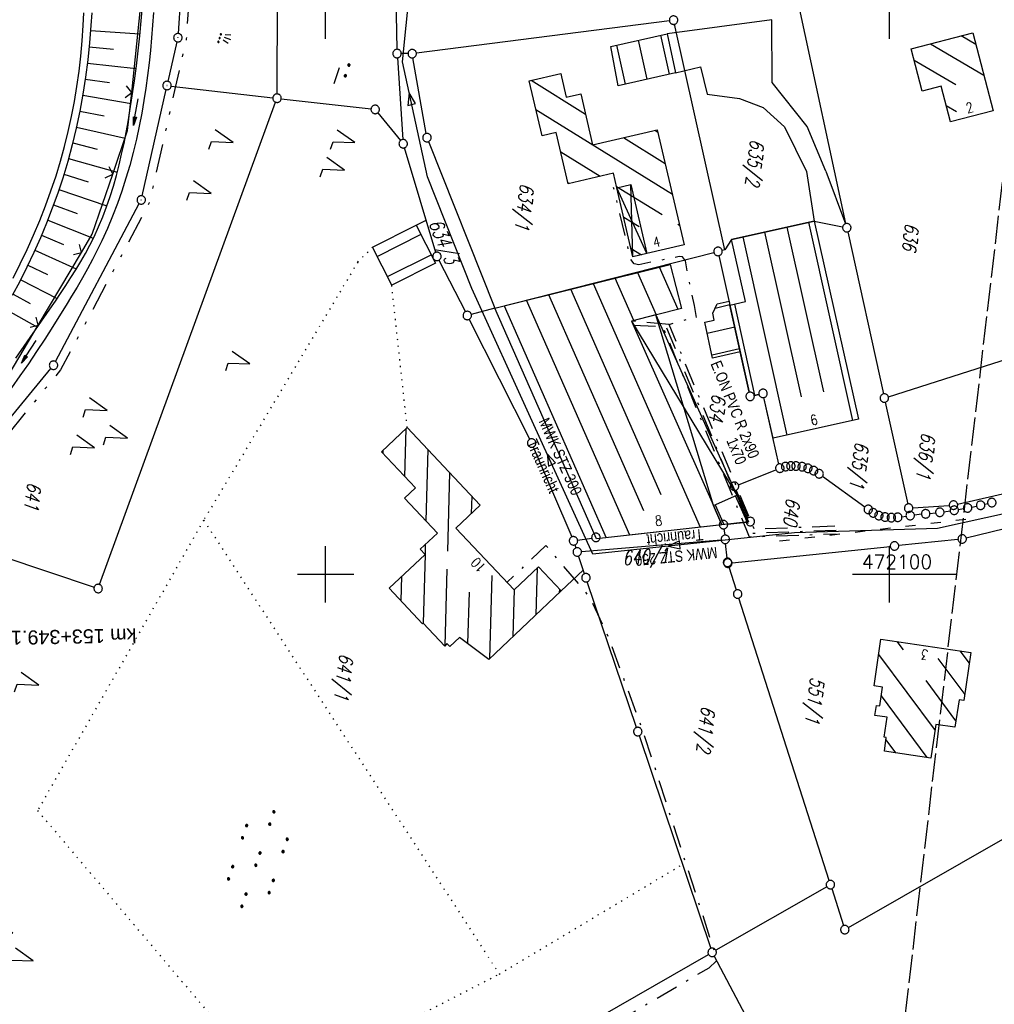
# Model space of a CAD drawing. Extents: x 510526 to 513920, y 467229 to 478797.
# Tile 156 of 256: x 510946 to 511119, y 472024 to 472198. Entities that reach past the tile are written whole.
import ezdxf
from ezdxf.enums import TextEntityAlignment as Align

# ---------------------------------------------------------------- set-up
doc = ezdxf.new("R2010")
doc.units = 0
doc.header["$LTSCALE"] = 10
doc.header["$MEASUREMENT"] = 0
for name, pattern in [('ACAD_ISO03W100', [30, 12, -18]), ('AUSGEZOGEN', [0]), ('LT00', [0]), ('LT08', [0.42, 0.2, -0.1, 0.02, -0.1]), ('LT09', [0.54, 0.2, -0.1, 0.02, -0.1, 0.02, -0.1]), ('LT14', [0.6, 0.5, -0.1]), ('PUNKTX2_STR', [0.6, 0.1, -0.5])]:
    doc.linetypes.add(name, pattern=pattern)
doc.layers.get('0').update_dxf_attribs({"linetype": 'LT00'})
doc.layers.add('-BLATT_94-RAND', color=7, linetype='LT14', plot=False)
for name, color, linetype in [('-EL-020', 250, 'LT00'), ('ABWASSERLTG', 24, 'LT00'), ('ABWASSERLTG_FLIEßPF', 26, 'Continuous'), ('ABWASSERLTG_TEXT', 26, 'Continuous'), ('DFK_AB_L', 21, 'LT00'), ('DFK_AB_P', 7, 'LT00'), ('DFK_BEB_SCHR', 254, 'LT00'), ('DFK_BEBAUUNG', 250, 'LT00'), ('DFK_FLUR_NR', 250, 'LT00'), ('DFK_GZPKT', 250, 'LT00'), ('DFK_KATASTER', 250, 'LT00'), ('DFK_NUTZUNG', 250, 'LT00'), ('DFK_NUTZUNGSGRENZE', 70, 'PUNKTX2_STR'), ('DFK_TOPO-ANL', 252, 'LT00'), ('GEMARKUNGSGRENZE', 3, 'LT09'), ('PFEIL', 140, 'AUSGEZOGEN'), ('STROM_TEXT', 80, 'Continuous'), ('STROM_UNTER', 80, 'LT08'), ('V94_AFBR_BAB', 250, 'LT00'), ('V94_BOESCH', 250, 'LT00'), ('V94_BOSCHUNG', 250, 'LT00'), ('V94_GRABEN', 250, 'LT00'), ('V94_RASTER', 250, 'LT00'), ('V94_ZAUN', 40, 'LT00'), ('WASSERLTG', 130, 'ACAD_ISO03W100')]:
    doc.layers.add(name, color=color, linetype=linetype)
doc.styles.add('Arial', font='ARIAL.TTF')
doc.styles.get("Standard").update_dxf_attribs({"font": 'romans.shx'})
doc.styles.add('Versorgungsltg', font='ARIAL.TTF', dxfattribs={"width": 0.8, "height": 2})

# ---------------------------------------------------------------- blocks, each defined once
blk = doc.blocks.new('SYMB7110')
at = {"color": 0, "linetype": 'ByBlock'}
for p, q in [((-0.515, 0.392919), (-0.515, 0.367081)), ((-0.51, 0.362895), (-0.51, 0.397105)), ((-0.505, 0.399164), (-0.505, 0.360836)), ((-0.5, 0.360204), (-0.5, 0.399796)), ((-0.495, 0.399164), (-0.495, 0.360836)), ((-0.49, 0.362895), (-0.49, 0.397105)), ((-0.485, 0.392919), (-0.485, 0.367081)), ((-0.48, 0.379874), (-0.48, 0.380145)), ((-0.285, 0.392919), (-0.285, 0.367081)), ((-0.28, 0.362895), (-0.28, 0.397105)), ((-0.275, 0.399164), (-0.275, 0.360836)), ((-0.27, 0.360204), (-0.27, 0.399796)), ((-0.265, 0.399164), (-0.265, 0.360836)), ((-0.26, 0.362895), (-0.26, 0.397105)), ((-0.255, 0.392919), (-0.255, 0.367081)), ((-0.25, 0.379874), (-0.25, 0.380146)), ((0.255, 0.392919), (0.255, 0.367081)), ((0.26, 0.362895), (0.26, 0.397105)), ((0.265, 0.399164), (0.265, 0.360836)), ((0.27, 0.360204), (0.27, 0.399796)), ((0.275, 0.399164), (0.275, 0.360836)), ((0.28, 0.362895), (0.28, 0.397105)), ((0.285, 0.392919), (0.285, 0.367081)), ((0.29, 0.379874), (0.29, 0.380145)), ((0.485, 0.392919), (0.485, 0.367081)), ((0.49, 0.362895), (0.49, 0.397105)), ((0.495, 0.399164), (0.495, 0.360836)), ((0.5, 0.360204), (0.5, 0.399796)), ((0.505, 0.399164), (0.505, 0.360836)), ((0.51, 0.362895), (0.51, 0.397105)), ((0.515, 0.392919), (0.515, 0.367081)), ((0.52, 0.379874), (0.52, 0.380146)), ((-0.9, 0.012919), (-0.9, -0.012919)), ((-0.895, -0.017106), (-0.895, 0.017105)), ((-0.89, 0.019164), (-0.89, -0.019164)), ((-0.885, -0.019797), (-0.885, 0.019796)), ((-0.88, 0.019164), (-0.88, -0.019164)), ((-0.875, -0.017106), (-0.875, 0.017105)), ((-0.87, 0.012919), (-0.87, -0.012919)), ((-0.865, -0.000126), (-0.865, 0.000145)), ((-0.67, 0.012919), (-0.67, -0.012919)), ((-0.665, -0.017106), (-0.665, 0.017105)), ((-0.66, 0.019164), (-0.66, -0.019164)), ((-0.655, -0.019797), (-0.655, 0.019796)), ((-0.65, 0.019164), (-0.65, -0.019164)), ((-0.645, -0.017106), (-0.645, 0.017105)), ((-0.64, 0.012919), (-0.64, -0.012919)), ((-0.635, -0.000126), (-0.635, 0.000145)), ((-0.13, 0.012919), (-0.13, -0.012919)), ((-0.125, -0.017105), (-0.125, 0.017105)), ((-0.12, 0.019164), (-0.12, -0.019164)), ((-0.115, -0.019796), (-0.115, 0.019796)), ((-0.11, 0.019164), (-0.11, -0.019164)), ((-0.105, -0.017105), (-0.105, 0.017105)), ((-0.1, 0.012919), (-0.1, -0.012919)), ((-0.095, -0.000126), (-0.095, 0.000146)), ((0.1, 0.012919), (0.1, -0.012919)), ((0.105, -0.017105), (0.105, 0.017105)), ((0.11, 0.019164), (0.11, -0.019164)), ((0.115, -0.019796), (0.115, 0.019796)), ((0.12, 0.019164), (0.12, -0.019164)), ((0.125, -0.017105), (0.125, 0.017105)), ((0.13, 0.012919), (0.13, -0.012919)), ((0.135, -0.000126), (0.135, 0.000146)), ((0.64, 0.012919), (0.64, -0.012919)), ((0.645, -0.017105), (0.645, 0.017105)), ((0.65, 0.019164), (0.65, -0.019164)), ((0.655, -0.019796), (0.655, 0.019796)), ((0.66, 0.019164), (0.66, -0.019164)), ((0.665, -0.017105), (0.665, 0.017105)), ((0.67, 0.012919), (0.67, -0.012919)), ((0.675, -0.000126), (0.675, 0.000146)), ((0.87, 0.012919), (0.87, -0.012919)), ((0.875, -0.017105), (0.875, 0.017105)), ((0.88, 0.019164), (0.88, -0.019164)), ((0.885, -0.019796), (0.885, 0.019796)), ((0.89, 0.019164), (0.89, -0.019164)), ((0.895, -0.017105), (0.895, 0.017105)), ((0.9, 0.012919), (0.9, -0.012919)), ((0.905, -0.000126), (0.905, 0.000146)), ((-0.515, -0.367081), (-0.515, -0.392919)), ((-0.51, -0.397105), (-0.51, -0.362895)), ((-0.505, -0.360836), (-0.505, -0.399164)), ((-0.5, -0.399796), (-0.5, -0.360204)), ((-0.495, -0.360836), (-0.495, -0.399164)), ((-0.49, -0.397106), (-0.49, -0.362895)), ((-0.485, -0.367081), (-0.485, -0.392919)), ((-0.48, -0.380126), (-0.48, -0.379855)), ((-0.285, -0.367081), (-0.285, -0.392919)), ((-0.28, -0.397105), (-0.28, -0.362895)), ((-0.275, -0.360836), (-0.275, -0.399164)), ((-0.27, -0.399796), (-0.27, -0.360204)), ((-0.265, -0.360836), (-0.265, -0.399164)), ((-0.26, -0.397105), (-0.26, -0.362895)), ((-0.255, -0.367081), (-0.255, -0.392919)), ((-0.25, -0.380126), (-0.25, -0.379855)), ((0.255, -0.367081), (0.255, -0.392919)), ((0.26, -0.397105), (0.26, -0.362895)), ((0.265, -0.360836), (0.265, -0.399164)), ((0.27, -0.399796), (0.27, -0.360204)), ((0.275, -0.360836), (0.275, -0.399164)), ((0.28, -0.397105), (0.28, -0.362895)), ((0.285, -0.367081), (0.285, -0.392919)), ((0.29, -0.380126), (0.29, -0.379855)), ((0.485, -0.367081), (0.485, -0.392919)), ((0.49, -0.397105), (0.49, -0.362895)), ((0.495, -0.360836), (0.495, -0.399164)), ((0.5, -0.399796), (0.5, -0.360204)), ((0.505, -0.360836), (0.505, -0.399164)), ((0.51, -0.397105), (0.51, -0.362895)), ((0.515, -0.367081), (0.515, -0.392919)), ((0.52, -0.380126), (0.52, -0.379855))]:
    blk.add_line(p, q, dxfattribs=at)
for points in [[(-0.48, 0.38), (-0.481981, 0.388678), (-0.48753, 0.395637), (-0.49555, 0.399499), (-0.50445, 0.399499), (-0.51247, 0.395637), (-0.518019, 0.388678), (-0.52, 0.38), (-0.518019, 0.371322), (-0.51247, 0.364363), (-0.50445, 0.360501), (-0.49555, 0.360501), (-0.48753, 0.364363), (-0.481981, 0.371322), (-0.48, 0.38)], [(-0.25, 0.38), (-0.251981, 0.388678), (-0.25753, 0.395637), (-0.26555, 0.399499), (-0.27445, 0.399499), (-0.28247, 0.395637), (-0.288019, 0.388678), (-0.29, 0.38), (-0.288019, 0.371322), (-0.28247, 0.364363), (-0.27445, 0.360501), (-0.26555, 0.360501), (-0.25753, 0.364363), (-0.251981, 0.371322), (-0.25, 0.38)], [(0.29, 0.38), (0.288019, 0.388678), (0.28247, 0.395637), (0.27445, 0.399499), (0.26555, 0.399499), (0.25753, 0.395637), (0.251981, 0.388678), (0.25, 0.38), (0.251981, 0.371322), (0.25753, 0.364363), (0.26555, 0.360501), (0.27445, 0.360501), (0.28247, 0.364363), (0.288019, 0.371322), (0.29, 0.38)], [(0.52, 0.38), (0.518019, 0.388678), (0.51247, 0.395637), (0.50445, 0.399499), (0.495549, 0.399499), (0.48753, 0.395637), (0.481981, 0.388678), (0.48, 0.38), (0.481981, 0.371322), (0.48753, 0.364363), (0.495549, 0.360501), (0.50445, 0.360501), (0.51247, 0.364363), (0.518019, 0.371322), (0.52, 0.38)], [(-0.865, 0), (-0.866981, 0.008678), (-0.87253, 0.015637), (-0.88055, 0.019498), (-0.88945, 0.019498), (-0.89747, 0.015637), (-0.903019, 0.008678), (-0.905, 0)], [(-0.905, 0), (-0.903019, -0.008678), (-0.89747, -0.015637), (-0.88945, -0.019499), (-0.88055, -0.019499), (-0.87253, -0.015637), (-0.866981, -0.008678), (-0.865, 0)], [(-0.635, 0), (-0.636981, 0.008678), (-0.64253, 0.015637), (-0.65055, 0.019498), (-0.65945, 0.019498), (-0.66747, 0.015637), (-0.673019, 0.008678), (-0.675, 0)], [(-0.675, 0), (-0.673019, -0.008678), (-0.66747, -0.015637), (-0.65945, -0.019499), (-0.65055, -0.019499), (-0.64253, -0.015637), (-0.636981, -0.008678), (-0.635, 0)], [(-0.095, 0), (-0.096981, 0.008678), (-0.10253, 0.015637), (-0.11055, 0.019499), (-0.11945, 0.019499), (-0.12747, 0.015637), (-0.133019, 0.008678), (-0.135, 0)], [(-0.135, 0), (-0.133019, -0.008678), (-0.12747, -0.015637), (-0.11945, -0.019499), (-0.11055, -0.019499), (-0.10253, -0.015637), (-0.096981, -0.008678), (-0.095, 0)], [(0.135, 0), (0.133019, 0.008678), (0.12747, 0.015637), (0.11945, 0.019499), (0.11055, 0.019499), (0.10253, 0.015637), (0.096981, 0.008678), (0.095, 0)], [(0.095, 0), (0.096981, -0.008678), (0.10253, -0.015637), (0.11055, -0.019499), (0.11945, -0.019499), (0.12747, -0.015637), (0.133019, -0.008678), (0.135, 0)], [(0.675, 0), (0.673019, 0.008678), (0.66747, 0.015637), (0.65945, 0.019499), (0.65055, 0.019499), (0.64253, 0.015637), (0.636981, 0.008678), (0.635, 0)], [(0.635, 0), (0.636981, -0.008678), (0.64253, -0.015637), (0.65055, -0.019499), (0.65945, -0.019499), (0.66747, -0.015637), (0.673019, -0.008678), (0.675, 0)], [(0.905, 0), (0.903019, 0.008678), (0.89747, 0.015637), (0.88945, 0.019499), (0.88055, 0.019499), (0.87253, 0.015637), (0.866981, 0.008678), (0.865, 0)], [(0.865, 0), (0.866981, -0.008678), (0.87253, -0.015637), (0.88055, -0.019499), (0.88945, -0.019499), (0.89747, -0.015637), (0.903019, -0.008678), (0.905, 0)], [(-0.48, -0.38), (-0.481981, -0.371322), (-0.48753, -0.364363), (-0.49555, -0.360501), (-0.50445, -0.360501), (-0.51247, -0.364363), (-0.518019, -0.371322), (-0.52, -0.38), (-0.518019, -0.388678), (-0.51247, -0.395637), (-0.50445, -0.399499), (-0.49555, -0.399499), (-0.48753, -0.395637), (-0.481981, -0.388678), (-0.48, -0.38)], [(-0.25, -0.38), (-0.251981, -0.371322), (-0.25753, -0.364363), (-0.26555, -0.360501), (-0.27445, -0.360501), (-0.28247, -0.364363), (-0.288019, -0.371322), (-0.29, -0.38), (-0.288019, -0.388678), (-0.28247, -0.395637), (-0.27445, -0.399499), (-0.26555, -0.399499), (-0.25753, -0.395637), (-0.251981, -0.388678), (-0.25, -0.38)], [(0.29, -0.38), (0.288019, -0.371322), (0.28247, -0.364363), (0.27445, -0.360501), (0.26555, -0.360501), (0.25753, -0.364363), (0.251981, -0.371322), (0.25, -0.38), (0.251981, -0.388678), (0.25753, -0.395637), (0.26555, -0.399499), (0.27445, -0.399499), (0.28247, -0.395637), (0.288019, -0.388678), (0.29, -0.38)], [(0.52, -0.38), (0.518019, -0.371322), (0.51247, -0.364363), (0.50445, -0.360501), (0.495549, -0.360501), (0.48753, -0.364363), (0.481981, -0.371322), (0.48, -0.38), (0.481981, -0.388678), (0.48753, -0.395637), (0.495549, -0.399499), (0.50445, -0.399499), (0.51247, -0.395637), (0.518019, -0.388678), (0.52, -0.38)]]:
    blk.add_lwpolyline(points, dxfattribs=at)
blk = doc.blocks.new('SYMB7222')
at = {"color": 0, "linetype": 'ByBlock'}
blk.add_line((0, 0.185), (-0.11, -0.185), dxfattribs=at)
blk.add_lwpolyline([(0.25, -0.185), (0.11, -0.185), (0, 0.185)], dxfattribs=at)
blk = doc.blocks.new('SYMB7010')
at = {"color": 0, "linetype": 'ByBlock'}
for points in [[(-0.031408, 0.499213), (-0.093728, 0.49134), (-0.15457, 0.475719), (-0.212975, 0.452595), (-0.268021, 0.422333), (-0.31884, 0.385411), (-0.36463, 0.342411), (-0.40467, 0.29401), (-0.438329, 0.240973), (-0.465074, 0.184136), (-0.484486, 0.124395), (-0.496256, 0.062692), (-0.5002, 0)], [(-0.5002, 0), (-0.496256, -0.062692), (-0.484486, -0.124395), (-0.465075, -0.184136), (-0.438329, -0.240973), (-0.404671, -0.29401), (-0.36463, -0.342411), (-0.31884, -0.385411), (-0.268021, -0.422333), (-0.212975, -0.452595), (-0.154571, -0.475719), (-0.093728, -0.49134), (-0.031408, -0.499213), (0.031408, -0.499213)], [(0.5002, 0), (0.496256, 0.062692), (0.484485, 0.124395), (0.465074, 0.184136), (0.438329, 0.240973), (0.40467, 0.29401), (0.36463, 0.342411), (0.31884, 0.385411), (0.268021, 0.422333), (0.212975, 0.452595), (0.15457, 0.475719), (0.093728, 0.49134), (0.031408, 0.499213), (-0.031408, 0.499213)], [(0.031408, -0.499213), (0.093728, -0.491341), (0.15457, -0.475719), (0.212975, -0.452595), (0.268021, -0.422333), (0.31884, -0.385411), (0.36463, -0.342411), (0.404671, -0.294011), (0.438329, -0.240974), (0.465075, -0.184136), (0.484486, -0.124395), (0.496256, -0.062692), (0.500201, 0)]]:
    blk.add_lwpolyline(points, dxfattribs=at)
blk = doc.blocks.new('SYMB0003')
at = {"color": 0, "linetype": 'ByBlock'}
for p, q in [((-0.015712, 0), (0.010166, 0.012015)), ((0, -0.021257), (-0.015712, 0)), ((0.010166, 0.012015), (0, -0.021257))]:
    blk.add_line(p, q, dxfattribs=at)
for points in [[(-0.031395, 0.499013), (-0.093691, 0.491144), (-0.154509, 0.475528), (-0.21289, 0.452414), (-0.267913, 0.422164), (-0.318712, 0.385257), (-0.364484, 0.342274), (-0.404509, 0.293893), (-0.438154, 0.240877), (-0.464888, 0.184062), (-0.484292, 0.124345), (-0.496058, 0.062667), (-0.5, 0)], [(-0.5, 0), (-0.496058, -0.062667), (-0.484292, -0.124345), (-0.464888, -0.184062), (-0.438154, -0.240877), (-0.404509, -0.293893), (-0.364485, -0.342274), (-0.318712, -0.385257), (-0.267914, -0.422164), (-0.21289, -0.452414), (-0.154509, -0.475529), (-0.093691, -0.491144), (-0.031395, -0.499014), (0.031395, -0.499014)], [(0.5, 0), (0.496057, 0.062667), (0.484292, 0.124345), (0.464888, 0.184062), (0.438153, 0.240877), (0.404509, 0.293893), (0.364484, 0.342274), (0.318712, 0.385257), (0.267913, 0.422164), (0.21289, 0.452414), (0.154509, 0.475528), (0.093691, 0.491144), (0.031395, 0.499013), (-0.031395, 0.499013)], [(0.031395, -0.499014), (0.093691, -0.491144), (0.154509, -0.475529), (0.21289, -0.452414), (0.267914, -0.422164), (0.318712, -0.385257), (0.364485, -0.342274), (0.404509, -0.293893), (0.438154, -0.240877), (0.464889, -0.184062), (0.484292, -0.124345), (0.496058, -0.062667), (0.5, 0)]]:
    blk.add_lwpolyline(points, dxfattribs=at)
blk = doc.blocks.new('SYMB0024')
at = {"color": 0, "linetype": 'ByBlock'}
for p, q in [((-0.5, 0.5), (0, 0)), ((0, 0), (0.5, 0.5))]:
    blk.add_line(p, q, dxfattribs=at)
blk = doc.blocks.new('Pfreil3')
at = {"layer": 'PFEIL'}
blk.add_hatch(color=256, dxfattribs=at).paths.add_polyline_path([(-1.55, 0.27), (-1.55, -0.27), (0, 0)])
for p, q in [((-1.55, 0), (-4.83, 0)), ((-1.55, -0.27), (-1.55, 0.27)), ((-1.55, 0.27), (0, 0)), ((0, 0), (-1.55, -0.27))]:
    blk.add_line(p, q, dxfattribs=at)
blk = doc.blocks.new('ABWASSER-FLIEßPF')
at = {"layer": 'ABWASSERLTG_FLIEßPF'}
for p, q in [((0, 0), (-0.211, 0.07)), ((-0.211, 0.07), (-0.211, -0.07)), ((-0.211, -0.07), (0, 0))]:
    blk.add_line(p, q, dxfattribs=at)
blk = doc.blocks.new('SYMB7191')
at = {"color": 0, "linetype": 'ByBlock'}
for p, q in [((-0.05, 0), (-0.08, 0.1)), ((0, 0), (0, 0.12)), ((0.05, 0), (0.08, 0.1)), ((-0.039898, -0.076651), (-0.039898, -0.063349)), ((-0.019898, -0.076091), (-0.019898, -0.063909)), ((0.030102, -0.076652), (0.030102, -0.063349)), ((0.050102, -0.076091), (0.050102, -0.063909)), ((0.100102, -0.076652), (0.100102, -0.063349)), ((0.120102, -0.076091), (0.120102, -0.063909))]:
    blk.add_line(p, q, dxfattribs=at)
for points in [[(-0.018, -0.07), (-0.021515, -0.061515), (-0.03, -0.058), (-0.038485, -0.061515), (-0.042, -0.07), (-0.038485, -0.078485), (-0.03, -0.082), (-0.021515, -0.078485), (-0.018, -0.07)], [(0.052, -0.07), (0.048485, -0.061515), (0.04, -0.058), (0.031515, -0.061515), (0.028, -0.07), (0.031515, -0.078485), (0.04, -0.082), (0.048485, -0.078485), (0.052, -0.07)], [(0.122, -0.07), (0.118485, -0.061515), (0.11, -0.058), (0.101515, -0.061515), (0.098, -0.07), (0.101515, -0.078485), (0.11, -0.082), (0.118485, -0.078485), (0.122, -0.07)]]:
    blk.add_lwpolyline(points, dxfattribs=at)
blk = doc.blocks.new('SYMB7271')
at = {"color": 0, "linetype": 'ByBlock'}
for p, q in [((-0.215, 0.087919), (-0.215, 0.062081)), ((-0.21, 0.057895), (-0.21, 0.092105)), ((-0.205, 0.094164), (-0.205, 0.055836)), ((-0.2, 0.055204), (-0.2, 0.094796)), ((-0.195, 0.094164), (-0.195, 0.055836)), ((-0.19, 0.057895), (-0.19, 0.092105)), ((-0.185, 0.087919), (-0.185, 0.062081)), ((-0.18, 0.074874), (-0.18, 0.075146)), ((-0.015, 0.087919), (-0.015, 0.062081)), ((-0.01, 0.057895), (-0.01, 0.092105)), ((-0.005, 0.094164), (-0.005, 0.055836)), ((0, 0.055204), (0, 0.094796)), ((0.005, 0.094164), (0.005, 0.055836)), ((0.01, 0.057895), (0.01, 0.092105)), ((0.015, 0.087919), (0.015, 0.062081)), ((0.02, 0.074874), (0.02, 0.075146)), ((-0.1, -0.075), (0.2, -0.075))]:
    blk.add_line(p, q, dxfattribs=at)
for points in [[(-0.18, 0.075), (-0.181981, 0.083678), (-0.18753, 0.090637), (-0.19555, 0.094499), (-0.20445, 0.094499), (-0.21247, 0.090637), (-0.218019, 0.083678), (-0.22, 0.075), (-0.218019, 0.066322), (-0.21247, 0.059363), (-0.20445, 0.055501), (-0.19555, 0.055501), (-0.18753, 0.059363), (-0.181981, 0.066322), (-0.18, 0.075)], [(0.00445, 0.094499), (-0.00445, 0.094499), (-0.01247, 0.090637), (-0.018019, 0.083678), (-0.02, 0.075), (-0.018019, 0.066322), (-0.01247, 0.059363), (-0.00445, 0.055501)], [(-0.00445, 0.055501), (0.00445, 0.055501), (0.01247, 0.059363), (0.018019, 0.066322), (0.02, 0.075)], [(0.02, 0.075), (0.018019, 0.083678), (0.01247, 0.090637), (0.00445, 0.094499)]]:
    blk.add_lwpolyline(points, dxfattribs=at)
blk = doc.blocks.new('SYMB7221')
at = {"color": 0, "linetype": 'ByBlock'}
for p, q in [((0, 0.435), (-0.11, 0.065)), ((0.11, 0.065), (0, 0.435)), ((0.25, 0.065), (0.11, 0.065)), ((-0.35, -0.065), (-0.46, -0.435)), ((0.35, -0.065), (0.24, -0.435))]:
    blk.add_line(p, q, dxfattribs=at)
for points in [[(-0.1, -0.435), (-0.24, -0.435), (-0.35, -0.065)], [(0.6, -0.435), (0.46, -0.435), (0.35, -0.065)]]:
    blk.add_lwpolyline(points, dxfattribs=at)

msp = doc.modelspace()

# ---------------------------------------------------------------- linework, layer by layer
at = {"layer": '-BLATT_94-RAND'}
msp.add_lwpolyline([(510744.52, 472747.01), (510637.26, 471828.25), (511074.29, 471777.23), (511181.55, 472695.99), (510744.52, 472747.01)], dxfattribs=at)
at = {"layer": 'ABWASSERLTG', "flags": 128}
msp.add_lwpolyline([(511178.72, 472152.37), (511155.89, 472128.95), (511134.27, 472113.85), (511108.53, 472108.13), (511083.16, 472107.36), (511047.4, 472103.62), (511036.66, 472127.18), (511025.93, 472150.73), (511018.09, 472170.53), (511013.63, 472190.92), (511019.55, 472249.61), (511025.67, 472284.32), (511009.72, 472288.09), (510999.66, 472289.3), (510993.33, 472313.48), (510984.25, 472349.64), (510982.77, 472360.62)], dxfattribs=at)
at = {"layer": 'DFK_AB_L'}
for p, q in [((510977.53, 472251.62), (510973.85, 472195.95)), ((510973.63, 472194.47), (510972.04, 472187.46)), ((510967.47, 472167.16), (510971.71, 472186)), ((510952.09, 472137.77), (510966.95, 472165.77)), ((510920.56, 472099.13), (510951.26, 472136.53))]:
    msp.add_line(p, q, dxfattribs=at)
at = {"layer": 'DFK_BEB_SCHR'}
for p, q in [((511059.43, 472195.64), (511060.96, 472188.74)), ((511115.33, 472194.03), (511112.75, 472195.55)), ((511051.63, 472193.89), (511053.16, 472186.94)), ((511057.06, 472187.84), (511055.53, 472194.76)), ((511107.28, 472194.13), (511116.75, 472188.56)), ((511111.79, 472186.84), (511104.43, 472191.17)), ((511036.44, 472187.65), (511046.11, 472181.66)), ((511110.09, 472183.2), (511111.92, 472182.12)), ((511061.53, 472167.41), (511037.31, 472182.4)), ((511052.86, 472177.48), (511060.23, 472172.91)), ((511058.94, 472178.42), (511058.42, 472178.74)), ((511041.72, 472174.97), (511048.73, 472170.63)), ((511043.2, 472169.35), (511042.99, 472169.48)), ((511051.63, 472168.83), (511059.72, 472163.82)), ((511055.63, 472161.65), (511052.91, 472163.34)), ((511062.46, 472162.12), (511062.82, 472161.9)), ((511081.84, 472161.6), (511088.31, 472132.38)), ((511093.53, 472127.3), (511085.75, 472162.47)), ((511016.92, 472160.3), (511009.18, 472156.4)), ((511074.03, 472159.88), (511081.82, 472124.7)), ((511084.4, 472131.52), (511077.94, 472160.74)), ((511010.97, 472152.82), (511018.71, 472156.72)), ((511054.19, 472157.84), (511056.02, 472156.7)), ((511055.32, 472153.54), (511058.62, 472146.04)), ((511062.56, 472147.02), (511059.26, 472154.51)), ((511047.44, 472151.58), (511066.45, 472108.38)), ((511054.69, 472145.06), (511051.38, 472152.56)), ((511039.56, 472149.63), (511056.41, 472111.35)), ((511059.55, 472114.13), (511043.5, 472150.61)), ((511031.68, 472147.67), (511049.8, 472106.51)), ((511053.96, 472106.97), (511035.62, 472148.65)), ((511071.72, 472147.81), (511069.08, 472147.2)), ((511076.15, 472131.77), (511072.57, 472147.96)), ((511067.69, 472142.78), (511072.58, 472143.91)), ((511073.45, 472140), (511068.55, 472138.87)), ((511014.03, 472117.39), (511014.27, 472125.84)), ((511010.15, 472121.96), (511010.14, 472121.51)), ((511018.16, 472122.13), (511017.81, 472109.49)), ((511021.66, 472104.14), (511022.05, 472118.01)), ((511025.93, 472113.89), (511025.85, 472110.78)), ((511074.79, 472109.32), (511072.73, 472113.95)), ((511069.08, 472112.32), (511070.62, 472108.85)), ((511017.69, 472105.32), (511017.64, 472103.57)), ((511017.64, 472103.55), (511017.3, 472091.33)), ((511021.19, 472087.34), (511021.57, 472100.96)), ((511037.35, 472092.85), (511037.58, 472101.22)), ((511013.41, 472095.29), (511013.53, 472099.67)), ((511029.13, 472085.08), (511029.54, 472099.8)), ((511033.47, 472097.32), (511033.24, 472088.97)), ((511041.48, 472097.4), (511041.46, 472096.74)), ((511025.46, 472096.86), (511025.2, 472087.75)), ((511102.49, 472086.62), (511101.4, 472088.09)), ((511098.11, 472085.81), (511108.11, 472072.33)), ((511108.6, 472085.1), (511113.37, 472078.67)), ((511114.2, 472084.27), (511112.58, 472086.45)), ((511111.82, 472074.05), (511106.53, 472081.17)), ((511106.7, 472067.52), (511098.59, 472078.45)), ((511099.4, 472070.65), (511101.11, 472068.35))]:
    msp.add_line(p, q, dxfattribs=at)
at = {"layer": 'DFK_BEBAUUNG'}
for p, q in [((511051.69, 472168.59), (511054.16, 472169.19)), ((511057, 472156.93), (511051.69, 472168.59)), ((511054.53, 472156.36), (511054.16, 472169.19)), ((511054.16, 472169.19), (511057, 472156.93)), ((511058.59, 472146.03), (511054.26, 472144.95)), ((511068.8, 472112.2), (511058.59, 472146.03)), ((511058.59, 472146.03), (511072.93, 472114.04)), ((511054.26, 472144.95), (511072.93, 472114.04)), ((511054.26, 472144.95), (511068.8, 472112.2)), ((511075.15, 472132.31), (511073.56, 472139.48)), ((511076.87, 472131.94), (511076.04, 472131.75)), ((511068.8, 472112.2), (511072.93, 472114.04))]:
    msp.add_line(p, q, dxfattribs=at)
for points in [[(511060.58, 472195.9, 0), (511062.1, 472189, 0), (511051.92, 472186.65, 0), (511050.58, 472193.65, 0), (511060.58, 472195.9, 0)], [(511110.84, 472180.31, 0), (511109.21, 472186.59, 0), (511105.84, 472185.71, 0), (511103.89, 472193.24, 0), (511114.8, 472196.09, 0), (511118.4, 472182.21, 0), (511110.84, 472180.31, 0)], [(511058.84, 472178.84, 0), (511063.63, 472158.47, 0), (511057, 472156.93, 0), (511054.53, 472156.36, 0), (511051.69, 472168.59, 0), (511051.09, 472171.18, 0), (511043.03, 472169.31, 0), (511040.93, 472178.37, 0), (511038.4, 472177.78, 0), (511036.1, 472187.57, 0), (511041.71, 472188.87, 0), (511041.85, 472188.24, 0), (511042.66, 472184.67, 0), (511045.07, 472185.22, 0), (511045.29, 472185.27, 0), (511047.34, 472176.23, 0), (511058.84, 472178.84, 0)], [(511019.48, 472155.19, 0), (511011.73, 472151.29, 0), (511008.35, 472158.07, 0), (511016.09, 472161.95, 0), (511019.48, 472155.19, 0)], [(511073.56, 472139.48, 0), (511071.73, 472147.75, 0), (511074.49, 472148.43, 0), (511072.02, 472159.43, 0), (511086.66, 472162.67, 0), (511094.53, 472127.52, 0), (511079.39, 472124.16, 0), (511077.76, 472131.38, 0)], [(511048.03, 472106.31, 0), (511030.01, 472147.26, 0), (511061.1, 472154.97, 0), (511063.13, 472147.16, 0), (511054.26, 472144.95, 0), (511068.8, 472112.2, 0), (511070.31, 472108.81, 0), (511048.03, 472106.31, 0)], [(511073.56, 472139.48, 0), (511068.66, 472138.35, 0), (511067.26, 472144.75, 0), (511068.93, 472145.1, 0), (511068.67, 472146.33, 0), (511069.39, 472147.88, 0), (511069.49, 472147.99, 0), (511071.57, 472148.47, 0), (511071.73, 472147.75, 0), (511073.56, 472139.48, 0)], [(511041.8, 472097.06, 0), (511030.09, 472085.99, 0), (511028.95, 472084.91, 0), (511023.78, 472088.82, 0), (511022.06, 472087.21, 0), (511021.53, 472087.74, 0), (511021.13, 472087.27, 0), (511017.3, 472091.33, 0), (511017.22, 472091.25, 0), (511011.28, 472097.54, 0), (511017.65, 472103.56, 0), (511016.79, 472104.47, 0), (511019.84, 472107.34, 0), (511014, 472113.53, 0), (511015.94, 472115.36, 0), (511009.92, 472121.74, 0), (511014.48, 472126.04, 0), (511027.45, 472112.28, 0), (511023.11, 472108.21, 0), (511033.44, 472097.29, 0), (511037.74, 472101.37, 0), (511041.8, 472097.06, 0)], [(511070.31, 472108.81, 0), (511068.8, 472112.2, 0), (511072.93, 472114.04, 0), (511075.02, 472109.35, 0), (511070.31, 472108.81, 0)], [(511114.48, 472086.17, 0), (511113.22, 472077.65, 0), (511112.37, 472077.77, 0), (511111.65, 472072.9, 0), (511108.27, 472073.4, 0), (511107.38, 472067.42, 0), (511099.12, 472068.64, 0), (511099.46, 472071.07, 0), (511099.07, 472071.12, 0), (511099.6, 472074.69, 0), (511097.44, 472074.97, 0), (511097.73, 472076.76, 0), (511098.33, 472076.67, 0), (511098.82, 472080, 0), (511097.3, 472080.22, 0), (511098.5, 472088.51, 0), (511114.48, 472086.17, 0)]]:
    msp.add_polyline3d(points, dxfattribs=at)
at = {"layer": 'DFK_KATASTER'}
for p, q in [((511011.85, 472232.12), (511012.66, 472193.15)), ((510991.39, 472185.23), (510991.54, 472215.75)), ((511092.3, 472162.23), (511084.05, 472200.44)), ((511060.99, 472198.22), (511016.11, 472192.47)), ((511070.83, 472157.6), (511061.89, 472197.59)), ((511012.73, 472191.65), (511013.72, 472177.14)), ((511014.62, 472192.38), (511013.43, 472192.39)), ((511017.85, 472178.22), (511015.5, 472191.63)), ((510972.62, 472186.64), (510990.65, 472184.57)), ((510992.14, 472184.39), (511008.06, 472182.57)), ((510959.91, 472098.2), (510991.13, 472183.78)), ((511009.27, 472181.9), (511013.3, 472176.97)), ((511019.54, 472157.13), (511013.99, 472175.67)), ((511018.26, 472176.78), (511030.01, 472147.26)), ((511086.66, 472162.67), (511072.02, 472159.43)), ((511086.66, 472162.67), (511091.72, 472161.65)), ((511092.62, 472160.77), (511098.96, 472132.02)), ((511072.02, 472159.43), (511070.83, 472157.6)), ((511030.01, 472147.26), (511068.88, 472157.11)), ((511069.77, 472156.56), (511075.15, 472132.31)), ((511070.83, 472157.6), (511070.34, 472157.47)), ((511020.09, 472155.74), (511024.79, 472146.6)), ((511030.01, 472147.26), (511025.85, 472146.13)), ((511036.22, 472123.98), (511025.47, 472145.26)), ((511099.83, 472131.52), (511136.42, 472143.21)), ((511076.04, 472131.75), (511076.87, 472131.94)), ((511080.42, 472119.58), (511077.76, 472131.38)), ((511099.28, 472130.56), (511103.26, 472112.49)), ((511036.85, 472122.62), (511043.68, 472106.65)), ((511073.24, 472115.92), (511079.88, 472118.57)), ((511088.16, 472117.41), (511095.65, 472111.97)), ((511075.03, 472110.06), (511072.85, 472114.96)), ((511112.11, 472112.46), (511122.16, 472114.75)), ((511104.17, 472111.81), (511110.63, 472112.24)), ((511109.7, 472111.13), (511110.78, 472111.29)), ((511112.26, 472111.52), (511113.15, 472111.67)), ((511114.63, 472111.95), (511115.47, 472112.12)), ((511116.93, 472112.45), (511117.46, 472112.57)), ((511071.33, 472108.92), (511074.6, 472109.29)), ((511102.24, 472110.24), (511102.97, 472110.34)), ((511105.71, 472110.67), (511104.46, 472110.52)), ((511107.2, 472110.83), (511108.21, 472110.95)), ((511069.83, 472108.75), (511048.03, 472106.31)), ((511070.67, 472108.09), (511070.81, 472106.96)), ((511123.6, 472108.84), (511113.66, 472106.46)), ((511044.71, 472106.07), (511047.21, 472106.45)), ((511045.39, 472104.04), (511070.15, 472106.16)), ((511112.18, 472106.21), (511101.67, 472105.13)), ((511044.21, 472105.25), (511044.4, 472104.69)), ((511071.23, 472102.89), (511070.97, 472105.47)), ((511072.1, 472102.08), (511100.17, 472104.97)), ((510942.54, 472103.24), (510958.94, 472097.74)), ((511045.94, 472100.12), (511044.88, 472103.27)), ((511072.87, 472097.23), (511071.58, 472101.29)), ((511055.14, 472072.84), (511046.42, 472098.7)), ((511089.32, 472045.68), (511073.33, 472095.81)), ((511092.75, 472037.36), (511178.7, 472086.56)), ((511055.62, 472071.42), (511068.34, 472033.67)), ((511088.9, 472044.6), (511069.23, 472033.33)), ((511089.78, 472044.26), (511091.87, 472037.7)), ((511013.99, 472001.69), (511067.93, 472032.59)), ((511068.93, 472032.3), (511111.72, 471951.37))]:
    msp.add_line(p, q, dxfattribs=at)
at = {"layer": 'DFK_NUTZUNG'}
for p, q in [((511016.09, 472161.95), (511017.83, 472162.82)), ((511045.72, 472100.77), (511041.8, 472097.06))]:
    msp.add_line(p, q, dxfattribs=at)
at = {"layer": 'DFK_NUTZUNGSGRENZE', "ltscale": 0.2}
for p, q in [((511005.71, 472155.4), (511008.35, 472158.07)), ((511005.71, 472155.4), (510978.37, 472109.61)), ((511014.48, 472126.04), (511011.73, 472151.29)), ((510978.37, 472109.61), (510948.91, 472058.12)), ((510978.37, 472109.61), (511030.82, 472029.11)), ((510948.91, 472058.12), (510990.79, 472008.55)), ((511030.82, 472029.11), (511063.32, 472048.57)), ((510990.79, 472008.55), (511030.82, 472029.11))]:
    msp.add_line(p, q, dxfattribs=at)
at = {"layer": 'DFK_TOPO-ANL'}
for p, q in [((511079.17, 472198.39), (511060.58, 472195.9)), ((511079.23, 472187.29), (511079.17, 472198.39)), ((511062.1, 472189), (511066.53, 472190.02)), ((511066.53, 472190.02), (511067.68, 472185.22)), ((511085.42, 472179.47), (511079.23, 472187.29)), ((511067.68, 472185.22), (511073.4, 472184.41)), ((511073.4, 472184.41), (511077.64, 472182.85)), ((511077.64, 472182.85), (511081.42, 472179.37)), ((511081.42, 472179.37), (511085.31, 472171.48)), ((511088.71, 472171.56), (511085.42, 472179.47)), ((511085.31, 472171.48), (511086.66, 472162.67)), ((511088.71, 472171.56), (511092.2, 472162.2))]:
    msp.add_line(p, q, dxfattribs=at)
at = {"layer": 'GEMARKUNGSGRENZE', "ltscale": 2.5, "flags": 128}
msp.add_lwpolyline([(511338.82, 472915.91), (511340.72, 472885.88), (511337.39, 472885.57), (511309.65, 472881.53), (511259.85, 472877.77), (511252.99, 472872.45), (511243.28, 472879.23), (511234.25, 472878.22), (511233.26, 472867.44), (511216.03, 472862.71), (511207.8, 472857.96), (511191.39, 472853.61), (511190.75, 472855.64), (511140.81, 472836.03), (511125.01, 472817.8), (511083.65, 472766.59), (511031.93, 472691.27), (510996.41, 472627.33), (510946.88, 472521.12), (510931.14, 472471.16), (510904.27, 472356.96), (510903.97, 472355.51), (510901.21, 472342.3), (510941.59, 472335.04), (510971, 472327.67), (510993.45, 472322.39), (511002.82, 472295.22), (510981.46, 472288.09), (510979.08, 472252.27), (510975.29, 472194.98), (510973.33, 472186.4), (510968.72, 472165.9), (510952.99, 472136.27), (510921.26, 472097.63), (510905.04, 472075.84), (510893.26, 472050.56), (510892, 472047.86), (510887.62, 472022.35), (510889.46, 471975.29), (510899.31, 471911.87), (510912.91, 471849.01), (510930.53, 471767.72), (510947.5, 471695.56), (510972.15, 471610.02), (510987.56, 471561.13), (510988.88, 471556.96), (510998.36, 471526.88), (511023.64, 471445.76), (511025.92, 471438.31), (511028.87, 471429.14), (511055.24, 471334.96), (511075.56, 471262.69), (511076.64, 471258.87), (511081.08, 471243.06), (511102.94, 471153.98), (511126.45, 471060.17), (511143.98, 470974.85), (511146.57, 470959.09), (511159.17, 470882.63), (511171.61, 470798.75), (511182.45, 470711.37), (511193.01, 470699.76), (511193.73, 470690.19), (511187.83, 470675.55), (511194.98, 470614.95), (511207.15, 470475.09), (511207.63, 470473.85), (511218.63, 470446.19), (511282.7, 470462.39), (511261.68, 470406.38), (511258.84, 470397.92), (511238.14, 470342.75), (511229.34, 470301.99), (511223.45, 470293.89), (511221.46, 470291.06), (511213.87, 470286.72), (511168.7, 470265.71), (511166.27, 470263.99)], dxfattribs=at)
at = {"layer": 'STROM_UNTER', "ltscale": 2, "flags": 128}
for points in [[(511090.34, 472108.53), (511076.04, 472108.02), (511060.94, 472144.34), (511064.72, 472145.41), (511065.84, 472145.5), (511065.42, 472147.69), (511064.76, 472150.63), (511063.83, 472155.63), (511063.32, 472156.33), (511062.71, 472156.38), (511055.58, 472154.93), (511054.74, 472155.07), (511054.14, 472155.86), (511051.1, 472168.64)], [(511060.94, 472144.34), (511054.26, 472144.95)], [(511054.55, 472144.2), (511059.77, 472144.02), (511075.16, 472106.66), (511090.59, 472107.22)], [(511090.59, 472107.82), (511075.67, 472107.26), (511060.24, 472144.39)], [(510972.79, 471945.96), (510965.37, 471962.69), (510965.08, 471964.43), (510964.79, 471968.8), (510965.51, 471970.83), (510970.03, 471973.01), (511068.06, 472030.24), (511069.32, 472031.43), (511069.15, 472032.62), (511056.26, 472072.38), (511050.26, 472088.7), (511046.93, 472095.88), (511045.6, 472097.5), (511039.08, 472105.12), (511032.19, 472098.61)]]:
    msp.add_lwpolyline(points, dxfattribs=at)
at = {"layer": 'V94_AFBR_BAB'}
msp.add_lwpolyline([(510944.55, 472152.56), (510945.83, 472155.07), (510947.05, 472157.61), (510948.21, 472160.18), (510949.3, 472162.77), (510950.33, 472165.39), (510951.29, 472168.03), (510952.18, 472170.7), (510952.97, 472173.3), (510953.69, 472175.92), (510954.33, 472178.56), (510954.91, 472181.22), (510955.43, 472183.89), (510955.87, 472186.57), (510956.26, 472189.26), (510956.57, 472191.96), (510956.83, 472194.66), (510957.02, 472197.37), (510957.13, 472199.64)], dxfattribs=at)
at = {"layer": 'V94_BOESCH'}
msp.add_lwpolyline([(510958.51, 472199.64), (510958.38, 472197.35), (510958.14, 472194.3), (510957.83, 472191.26), (510957.43, 472188.22), (510956.96, 472185.2), (510956.4, 472182.18), (510955.77, 472179.19), (510955.05, 472176.21), (510954.25, 472173.25), (510953.37, 472170.32), (510952.48, 472167.62), (510951.52, 472164.95), (510950.49, 472162.3), (510949.4, 472159.68), (510948.25, 472157.09), (510947.03, 472154.52), (510945.76, 472151.99), (510944.43, 472149.48)], dxfattribs=at)
at = {"layer": 'V94_BOSCHUNG'}
for p, q in [((510958.32, 472196.49), (510967.05, 472195.87)), ((510958.08, 472193.6), (510962.4, 472193.2)), ((510957.76, 472190.71), (510966.37, 472189.72)), ((510957.38, 472187.85), (510961.67, 472187.24)), ((510956.92, 472185), (510965.51, 472183.56)), ((510956.4, 472182.17), (510960.7, 472181.32)), ((510955.8, 472179.35), (510964.43, 472177.41)), ((510955.14, 472176.55), (510959.46, 472175.45)), ((510954.39, 472173.76), (510963.04, 472171.33)), ((510953.58, 472171), (510957.88, 472169.67)), ((510952.7, 472168.26), (510961.2, 472165.37)), ((510951.74, 472165.55), (510955.91, 472164)), ((510950.71, 472162.85), (510958.79, 472159.62)), ((510949.61, 472160.17), (510953.48, 472158.52)), ((510948.44, 472157.51), (510955.78, 472154.18)), ((510947.21, 472154.88), (510950.66, 472153.21)), ((510945.91, 472152.28), (510952.39, 472148.96)), ((510944.55, 472149.7), (510947.6, 472148.05)), ((510943.13, 472147.14), (510948.9, 472143.86))]:
    msp.add_line(p, q, dxfattribs=at)
at = {"layer": 'V94_GRABEN'}
for points in [[(510945.05, 472138.35), (510947.08, 472141.25), (510949.1, 472144.16), (510951.11, 472147.08), (510952.06, 472148.46), (510952.99, 472149.85), (510953.92, 472151.24), (510954.82, 472152.65), (510955.71, 472154.06), (510956.57, 472155.49), (510957.39, 472156.94), (510958.18, 472158.4), (510958.92, 472159.89), (510959.72, 472161.64), (510960.46, 472163.42), (510961.15, 472165.22), (510961.78, 472167.05), (510962.35, 472168.9), (510962.89, 472170.77), (510963.37, 472172.65), (510963.82, 472174.55), (510964.24, 472176.45), (510964.62, 472178.37), (510964.97, 472180.29), (510965.29, 472182.21), (510965.71, 472184.87), (510966.09, 472187.54), (510966.43, 472190.21), (510966.74, 472192.87), (510967.02, 472195.54), (510967.28, 472198.21), (510967.51, 472200.88)], [(510969.49, 472199.68), (510969.32, 472197.44), (510969.13, 472195.2), (510968.92, 472192.96), (510968.68, 472190.73), (510968.42, 472188.5), (510968.11, 472186.28), (510967.77, 472184.05), (510967.39, 472181.84), (510966.94, 472179.5), (510966.43, 472177.18), (510965.87, 472174.86), (510965.25, 472172.56), (510964.58, 472170.27), (510963.85, 472168.01), (510963.06, 472165.77), (510962.2, 472163.55), (510961.29, 472161.36), (510960.31, 472159.19), (510959.49, 472157.52), (510958.64, 472155.86), (510957.76, 472154.22), (510956.85, 472152.59), (510955.91, 472150.98), (510954.95, 472149.37), (510953.98, 472147.78), (510952.99, 472146.19), (510951.59, 472143.97), (510950.17, 472141.76), (510948.73, 472139.56), (510947.27, 472137.38), (510945.78, 472135.22), (510944.26, 472133.08)]]:
    msp.add_lwpolyline(points, dxfattribs=at)
at = {"layer": 'V94_RASTER'}
for p, q in [((511000, 472195), (511000, 472205)), ((511100, 472205), (511100, 472195)), ((511000, 472095), (511000, 472105)), ((511100, 472105), (511100, 472095)), ((511005, 472100), (510995, 472100)), ((511111.97, 472100), (511093.47, 472100))]:
    msp.add_line(p, q, dxfattribs=at)
at = {"layer": 'V94_ZAUN'}
for p, q in [((510965.6, 472185.51), (510967.19, 472200.42)), ((510949.02, 472144.22), (510956.7, 472157.11))]:
    msp.add_line(p, q, dxfattribs=at)
for points in [[(510962.24, 472170.98), (510964.88, 472178.76), (510965.6, 472185.51)], [(510956.7, 472157.11), (510958.62, 472160.33), (510962.24, 472170.98)], [(510941.13, 472131.49), (510942.1, 472132.62), (510949.02, 472144.22)]]:
    msp.add_lwpolyline(points, dxfattribs=at)
at = {"layer": 'WASSERLTG', "ltscale": 0.015, "flags": 128}
msp.add_lwpolyline([(511080.52, 472105.94), (511114.19, 472109.88)], dxfattribs=at)
msp.add_lwpolyline([(511080.52, 472105.94), (511114.19, 472109.88)], dxfattribs=at)

# ---------------------------------------------------------------- block references
at = {"layer": 'ABWASSERLTG_FLIEßPF', "zscale": 10}
for p, xscale, yscale, rotation in [((511014.83, 472185.42), 10.00000000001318, 9.999999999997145, 102.3465422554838), ((511039.3, 472121.4), 10.00000000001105, 10, 114.5013233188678), ((511060.75, 472105.02), 10.00000000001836, 10, 185.9643999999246)]:
    msp.add_blockref('ABWASSER-FLIEßPF', p, dxfattribs=dict(at, xscale=xscale, yscale=yscale, rotation=rotation))
at = {"layer": 'DFK_AB_P', "xscale": 1.499999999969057, "yscale": 1.5, "zscale": 1.5, "rotation": 251.2881100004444}
for p in [(510973.8, 472195.2), (510971.87, 472186.73), (510967.3, 472166.43), (510951.74, 472137.11)]:
    msp.add_blockref('SYMB0003', p, dxfattribs=at)
at = {"layer": 'DFK_GZPKT', "xscale": 1.499999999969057, "yscale": 1.5, "zscale": 1.5, "rotation": 251.2881100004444}
for p in [(511061.73, 472198.32), (511012.68, 472192.4), (511015.37, 472192.37), (510991.39, 472184.48), (511008.8, 472182.48), (511013.77, 472176.39), (511017.98, 472177.48), (511092.46, 472161.5), (511069.61, 472157.29), (511019.75, 472156.41), (511025.13, 472145.93), (511075.31, 472131.58), (511077.6, 472132.11), (511099.12, 472131.29), (511036.56, 472123.31), (511080.58, 472118.85), (511081.6, 472119.13), (511082.54, 472119.23), (511083.45, 472119.23), (511084.53, 472119.11), (511085.56, 472118.82), (511086.58, 472118.42), (511087.55, 472117.85), (511072.54, 472115.64), (511103.42, 472111.76), (511111.38, 472112.29), (511113.89, 472111.8), (511116.2, 472112.27), (511118.19, 472112.75), (511096.26, 472111.53), (511097.14, 472110.92), (511098.15, 472110.44), (511099.24, 472110.17), (511100.36, 472110.07), (511101.5, 472110.14), (511103.71, 472110.44), (511106.45, 472110.75), (511108.96, 472111.03), (511111.52, 472111.39), (511070.58, 472108.83), (511075.34, 472109.38), (511047.95, 472106.56), (511043.97, 472105.96), (511070.9, 472106.22), (511100.92, 472105.05), (511112.93, 472106.29), (511044.64, 472103.98), (511071.3, 472102.14), (511071.35, 472102), (511046.18, 472099.41), (510959.65, 472097.5), (511073.1, 472096.52), (511055.38, 472072.13), (511089.55, 472044.97), (511092.1, 472036.99), (511068.58, 472032.96)]:
    msp.add_blockref('SYMB7010', p, dxfattribs=at)
at = {"layer": 'DFK_NUTZUNG', "yscale": 10, "zscale": 10, "rotation": 251.28826}
for name, p, xscale in [('SYMB7191', (510982, 472195.3), 10), ('SYMB7271', (511002.79, 472188.7), 9.999999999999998), ('SYMB7222', (510981.84, 472177.22), 9.999999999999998), ('SYMB7222', (511003.43, 472177.19), 9.999999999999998), ('SYMB7222', (511001.6, 472172.31), 9.999999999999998), ('SYMB7222', (510977.96, 472168.17), 9.999999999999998), ('SYMB7222', (510984.83, 472137.93), 10), ('SYMB7221', (510960.77, 472125.57), 10), ('SYMB7222', (510947.39, 472080.96), 10), ('SYMB7110', (510987.99, 472049.5), 10), ('SYMB7221', (510944.02, 472032.85), 9.999999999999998)]:
    msp.add_blockref(name, p, dxfattribs=dict(at, xscale=xscale))
at = {"layer": 'PFEIL'}
for p, rotation in [((510965.92, 472179.62), 260.3578543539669), ((510946.03, 472137.45), 237.0821888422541)]:
    msp.add_blockref('Pfreil3', p, dxfattribs=dict(at, rotation=rotation))
at = {"layer": 'V94_ZAUN', "yscale": 2.099999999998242, "zscale": 2.1}
for p, xscale, rotation in [((510965.6, 472185.51), 2.09999999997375, 83.91794399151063), ((510962.24, 472170.98), 2.10000000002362, 71.2600639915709), ((510956.7, 472157.11), 2.099999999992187, 59.19129399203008), ((510949.02, 472144.22), 2.099999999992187, 59.19129399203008)]:
    msp.add_blockref('SYMB0024', p, dxfattribs=dict(at, xscale=xscale, rotation=rotation))

# ---------------------------------------------------------------- texts
at = {"layer": '-EL-020', "style": 'Arial'}
msp.add_text(' km 153+349.164', height=2.5, rotation=-178.8465, dxfattribs=at).set_placement((510967.39, 472090.46))
at = {"layer": 'ABWASSERLTG_TEXT', "style": 'Versorgungsltg', "width": 0.8}
for s, rotation, p in [('MWK STZ 300', 294.165, (511040.75, 472120.5)), ('Traunricht', 294.165, (511037.68, 472118.8)), ('Traunricht', 185.628, (511061.85, 472107.57)), ('MWK STZ 250', 185.628, (511062.1, 472104.19))]:
    msp.add_text(s, height=2, rotation=rotation, dxfattribs=at).set_placement(p, align=Align.CENTER)
at = {"layer": 'DFK_BEBAUUNG', "width": 0.8}
for s, rotation, p in [('2', 14.1073, (511113.86, 472181.79)), ('4', 13.0527, (511058.33, 472157.96)), ('6', 12.5111, (511086.22, 472126.39)), ('8', 6.9884, (511058.56, 472108.57)), ('10', -226.589, (511028.6, 472101.39)), ('3', -188.3318, (511106.99, 472086.56))]:
    msp.add_text(s, height=1.8, rotation=rotation, dxfattribs=at).set_placement(p)
at = {"layer": 'DFK_FLUR_NR', "oblique": 13.754, "width": 0.75}
for s, rotation, p in [('635/2', 263.3409, (511075.38, 472177.27)), ('634/1', 263.3409, (511034.55, 472169.45)), ('634/3', -67.1261, (511018.23, 472162.33)), ('636', 263.3409, (511102.84, 472162.42)), ('634', 263.3409, (511068.57, 472132.15)), ('636/1', 263.3409, (511105.74, 472125.29)), ('635/1', 263.3409, (511093.95, 472123.63)), ('641', 263.3409, (510947.13, 472116.44)), ('640', 263.3409, (511081.74, 472113.69)), ('640/1', 4.2366, (511052.76, 472101.62)), ('641/1', 263.3409, (511002.49, 472086.05)), ('551/1', 263.3409, (511086.06, 472081.89)), ('641/2', 263.3409, (511066.69, 472076.75))]:
    msp.add_text(s, height=2.5, rotation=rotation, dxfattribs=at).set_placement(p)
at = {"layer": 'STROM_TEXT', "style": 'Versorgungsltg', "width": 0.8}
for s, p in [('E.ON PVC R 2x90', (511071.71, 472128.88)), ('1x70', (511071.97, 472121.51))]:
    msp.add_text(s, height=2, rotation=292.1996, dxfattribs=at).set_placement(p, align=Align.CENTER)
at = {"layer": 'V94_RASTER', "width": 0.969}
msp.add_text(' 472100', height=2.5, rotation=0.0005, dxfattribs=at).set_placement((511093.47, 472101))

doc.saveas('drawing.dxf')
